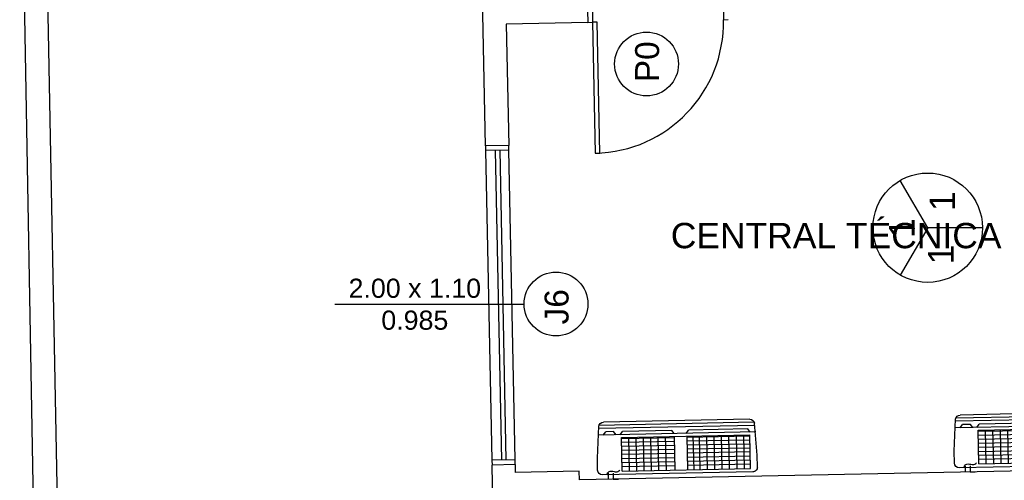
# Model space of a CAD drawing. Header units: inches. Extents: x 340 to 434, y 14 to 254.
# Tile 34 of 182: x 366.16 to 372.32, y 144.17 to 147.05. Entities that reach past the tile are written whole.
import ezdxf

# ---------------------------------------------------------------- set-up
doc = ezdxf.new("R2010")
doc.units = ezdxf.units.IN
doc.header["$MEASUREMENT"] = 0
for name, color, linetype in [('TJ-ESQUADRIA1', 1, 'Continuous'), ('TJ-ESQUADRIA2', 2, 'Continuous'), ('TJ-PAREDE', 5, 'Continuous'), ('TJ-PAREDEMURO', 3, 'Continuous'), ('TJ-SPLIT', 142, 'Continuous'), ('TJ-TEXTO', 2, 'Continuous'), ('TJ-TEXTO03 1PARA100', 3, 'Continuous'), ('TJ-TEXTOESQUADRIA', 200, 'Continuous')]:
    doc.layers.add(name, color=color, linetype=linetype)
doc.styles.add('ARIAL', font='arial.ttf')
doc.styles.get("Standard").update_dxf_attribs({"font": 'arial.ttf'})

# ---------------------------------------------------------------- blocks, each defined once
blk = doc.blocks.new('A$C794E0566')
for p, q in [((0.225, 1, 0), (0.0248, 0.9876, 0)), ((0.0388, 0.0105, 0), (0.0388, 0.9885, 0)), ((0.08, 0.0048, 0), (0.08, 0.991, 0)), ((0.3, 1, 0), (0.225, 1, 0)), ((0, 0.0419, 0), (0, 0.9581, 0)), ((0.0191, 0.014, 0), (0.0191, 0.986, 0)), ((0.08, 0.96, 0), (0.0598, 0.9446, 0)), ((0.0598, 0.896, 0), (0.0598, 0.9446, 0)), ((0.3202, 0.9347, 0), (0.3577, 0.9347, 0)), ((0.33, 0.03, 0), (0.33, 0.97, 0)), ((0.08, 0.8806, 0), (0.0598, 0.896, 0)), ((0.3202, 0.903, 0), (0.3577, 0.903, 0)), ((0.3577, 0.903, 0), (0.3577, 0.8713, 0)), ((0.08, 0.8555, 0), (0.0598, 0.84, 0)), ((0.0598, 0.5309, 0), (0.0598, 0.84, 0)), ((0.3088, 0.8475, 0), (0.097, 0.8475, 0)), ((0.097, 0.8475, 0), (0.097, 0.0425, 0)), ((0.3088, 0.8013, 0), (0.097, 0.8013, 0)), ((0.1065, 0.5152, 0), (0.1065, 0.8475, 0)), ((0.1302, 0.5152, 0), (0.1302, 0.8475, 0)), ((0.1552, 0.5152, 0), (0.1552, 0.8475, 0)), ((0.1802, 0.5152, 0), (0.1802, 0.8475, 0)), ((0.2048, 0.5152, 0), (0.2048, 0.8475, 0)), ((0.232, 0.5152, 0), (0.232, 0.8475, 0)), ((0.257, 0.5152, 0), (0.257, 0.8475, 0)), ((0.2816, 0.5152, 0), (0.2816, 0.8475, 0)), ((0.3088, 0.8475, 0), (0.3088, 0.0425, 0)), ((0.3088, 0.755, 0), (0.097, 0.755, 0)), ((0.3088, 0.7088, 0), (0.097, 0.7088, 0)), ((0.3088, 0.6625, 0), (0.097, 0.6625, 0)), ((0.3088, 0.6163, 0), (0.097, 0.6163, 0)), ((0.3088, 0.57, 0), (0.097, 0.57, 0)), ((0.08, 0.5154, 0), (0.0598, 0.5309, 0)), ((0.3088, 0.5152, 0), (0.097, 0.5152, 0)), ((0.08, 0.4409, 0), (0.0598, 0.4255, 0)), ((0.3088, 0.4352, 0), (0.097, 0.4352, 0)), ((0.1065, 0.0425, 0), (0.1065, 0.4352, 0)), ((0.1302, 0.0425, 0), (0.1302, 0.4352, 0)), ((0.1552, 0.0425, 0), (0.1552, 0.4352, 0)), ((0.1802, 0.0425, 0), (0.1802, 0.4352, 0)), ((0.2048, 0.0425, 0), (0.2048, 0.4352, 0)), ((0.232, 0.0425, 0), (0.232, 0.4352, 0)), ((0.257, 0.0425, 0), (0.257, 0.4352, 0)), ((0.2816, 0.0425, 0), (0.2816, 0.4352, 0)), ((0.0598, 0.0555, 0), (0.0598, 0.4255, 0)), ((0.3088, 0.3968, 0), (0.097, 0.3968, 0)), ((0.3088, 0.3968, 0), (0.097, 0.3968, 0)), ((0.3088, 0.3588, 0), (0.097, 0.3588, 0)), ((0.3088, 0.3588, 0), (0.097, 0.3588, 0)), ((0.3088, 0.3125, 0), (0.097, 0.3125, 0)), ((0.3088, 0.2663, 0), (0.097, 0.2663, 0)), ((0.3088, 0.2663, 0), (0.097, 0.2663, 0)), ((0.3088, 0.2663, 0), (0.097, 0.2663, 0)), ((0.3088, 0.2663, 0), (0.097, 0.2663, 0)), ((0.3088, 0.22, 0), (0.097, 0.22, 0)), ((0.3088, 0.22, 0), (0.097, 0.22, 0)), ((0.3088, 0.1738, 0), (0.097, 0.1738, 0)), ((0.3088, 0.1738, 0), (0.097, 0.1738, 0)), ((0.3088, 0.1738, 0), (0.097, 0.1738, 0)), ((0.3088, 0.1738, 0), (0.097, 0.1738, 0)), ((0.3088, 0.1275, 0), (0.097, 0.1275, 0)), ((0.3088, 0.1275, 0), (0.097, 0.1275, 0)), ((0.3088, 0.0813, 0), (0.097, 0.0813, 0)), ((0.3088, 0.0813, 0), (0.097, 0.0813, 0)), ((0.3088, 0.0813, 0), (0.097, 0.0813, 0)), ((0.3088, 0.0813, 0), (0.097, 0.0813, 0)), ((0.225, 0, 0), (0.0248, 0.0124, 0)), ((0.225, 0, 0), (0.0248, 0.0124, 0)), ((0.08, 0.04, 0), (0.0598, 0.0555, 0)), ((0.08, 0.04, 0), (0.0598, 0.0555, 0)), ((0.3088, 0.0425, 0), (0.097, 0.0425, 0)), ((0.3088, 0.0425, 0), (0.097, 0.0425, 0)), ((0.3, 0, 0), (0.225, 0, 0)), ((0.3, 0, 0), (0.225, 0, 0))]:
    blk.add_line(p, q)
at = {"lineweight": -3}
blk.add_line((0.3181, 0.9131, 0), (0.3181, 0.9131, 0), dxfattribs=at)
for centre, start, end in [((0.03, 0.9581, 0), 100, 180), ((0.3, 0.97, 0), 0, 90), ((0.03, 0.0419, 0), 180, 260), ((0.03, 0.0419, 0), 180, 260), ((0.3, 0.03, 0), 270, 0), ((0.3, 0.03, 0), 270, 0)]:
    blk.add_arc(centre, 0.03, start, end)
blk.add_spline([(0.3302, 0.943, 0), (0.3101, 0.9289, 0), (0.3101, 0.8973, 0), (0.3101, 0.873, 0), (0.3017, 0.8614, 0)], degree=3, dxfattribs=at)

msp = doc.modelspace()

# ---------------------------------------------------------------- linework, layer by layer
at = {"layer": 'TJ-ESQUADRIA1'}
for p, q in [((369.0746, 146.2314), (369.1138, 144.2918)), ((369.2587, 144.2947), (369.2195, 146.2343))]:
    msp.add_line(p, q, dxfattribs=at)
msp.add_arc((369.7434, 147.0351), 0.82, 271.16039, 1.16039, dxfattribs=at)
at = {"layer": 'TJ-ESQUADRIA2'}
for p, q in [((369.7404, 147.1851), (369.7434, 147.0351)), ((370.5602, 147.2017), (370.5633, 147.0517)), ((369.7134, 147.0345), (369.7434, 147.0351)), ((370.5633, 147.0517), (370.5932, 147.0523)), ((369.074, 146.2614), (369.0746, 146.2314)), ((369.2195, 146.2343), (369.2188, 146.2643)), ((369.2195, 146.2343), (369.0746, 146.2314)), ((369.1345, 146.2326), (369.1738, 144.293)), ((369.2038, 144.2936), (369.1645, 146.2332)), ((369.2587, 144.2947), (369.1138, 144.2918)), ((369.1138, 144.2918), (369.1145, 144.2618)), ((369.2593, 144.2647), (369.2587, 144.2947))]:
    msp.add_line(p, q, dxfattribs=at)
msp.add_lwpolyline([(369.76, 146.2153), (369.79, 146.2159), (369.7734, 147.0357), (369.7434, 147.0351)], close=True, dxfattribs=at)
at = {"layer": 'TJ-PAREDE'}
for p, q in [((369.074, 146.2614), (369.0387, 148.001)), ((369.7104, 147.1845), (369.7134, 147.0345)), ((369.7134, 147.0345), (369.2035, 147.0242)), ((369.2035, 147.0242), (369.2189, 146.2643)), ((369.2189, 146.2643), (369.074, 146.2614)), ((369.2594, 144.2647), (369.1145, 144.2618)), ((369.1196, 144.0079), (369.1145, 144.2618)), ((369.1196, 144.0079), (369.1145, 144.2618)), ((369.2594, 144.2647), (369.2604, 144.2157)), ((369.6603, 144.2238), (369.2604, 144.2157)), ((369.6614, 144.1689), (369.6603, 144.2238)), ((373.1207, 144.2389), (369.6614, 144.1689))]:
    msp.add_line(p, q, dxfattribs=at)
at = {"layer": 'TJ-PAREDEMURO'}
for p, q in [((366.158, 148.8566), (366.2822, 141.7365)), ((366.3049, 148.7066), (366.4303, 141.9442))]:
    msp.add_line(p, q, dxfattribs=at)
at = {"layer": 'TJ-TEXTO', "color": 202}
for p, q in [((371.8417, 145.7484), (371.6697, 146.0449)), ((371.8417, 145.7484), (371.6696, 145.452)), ((372.1844, 145.7477), (371.8417, 145.7484))]:
    msp.add_line(p, q, dxfattribs=at)
msp.add_circle((371.8417, 145.7484), 0.3427, dxfattribs=at)
at = {"layer": 'TJ-TEXTOESQUADRIA', "color": 1}
msp.add_line((368.131, 145.2704), (369.3152, 145.2704), dxfattribs=at)
for centre in [(370.0818, 146.7741), (369.5152, 145.2704)]:
    msp.add_circle(centre, 0.2, dxfattribs=at)

# ---------------------------------------------------------------- block references
at = {"layer": 'TJ-SPLIT', "xscale": -1, "rotation": 91.1603887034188}
for p in [(373.0033, 144.5944, 0), (370.7694, 144.5491, 0)]:
    msp.add_blockref('A$C794E0566', p, dxfattribs=at)

# ---------------------------------------------------------------- texts
at = {"layer": 'TJ-TEXTO', "color": 202}
for p in [(372.013, 145.8527), (371.7595, 145.6837), (372.0046, 145.5186)]:
    msp.add_text('1', height=0.16, rotation=90, dxfattribs=at).set_placement(p)
at = {"layer": 'TJ-TEXTO03 1PARA100', "insert": (370.2462, 145.7786), "char_height": 0.15875, "width": 2.044718, "attachment_point": 1, "style": 'ARIAL'}
msp.add_mtext('\\pxqc;CENTRAL TÉCNICA', dxfattribs=at)
at = {"layer": 'TJ-TEXTOESQUADRIA', "color": 202, "insert": (370.0102, 146.6599), "char_height": 0.15, "attachment_point": 1, "rotation": 90}
msp.add_mtext_dynamic_manual_height_columns('{\\C107;P0}', width=0.246653, gutter_width=12.5, heights=[0], dxfattribs=at)
at = {"layer": 'TJ-TEXTOESQUADRIA', "color": 1, "insert": (368.0784, 145.4292), "char_height": 0.12, "attachment_point": 1}
msp.add_mtext_dynamic_manual_height_columns('\\pxqc;2.00 x 1.10\\P0.985', width=1.10575, gutter_width=12.5, heights=[0], dxfattribs=at)
at = {"layer": 'TJ-TEXTOESQUADRIA', "insert": (369.4436, 145.1296), "char_height": 0.15, "attachment_point": 1, "rotation": 90}
msp.add_mtext_dynamic_manual_height_columns('\\pxqc;{\\C107;J6}', width=0.246653, gutter_width=12.5, heights=[0], dxfattribs=at)

doc.saveas('drawing.dxf')
